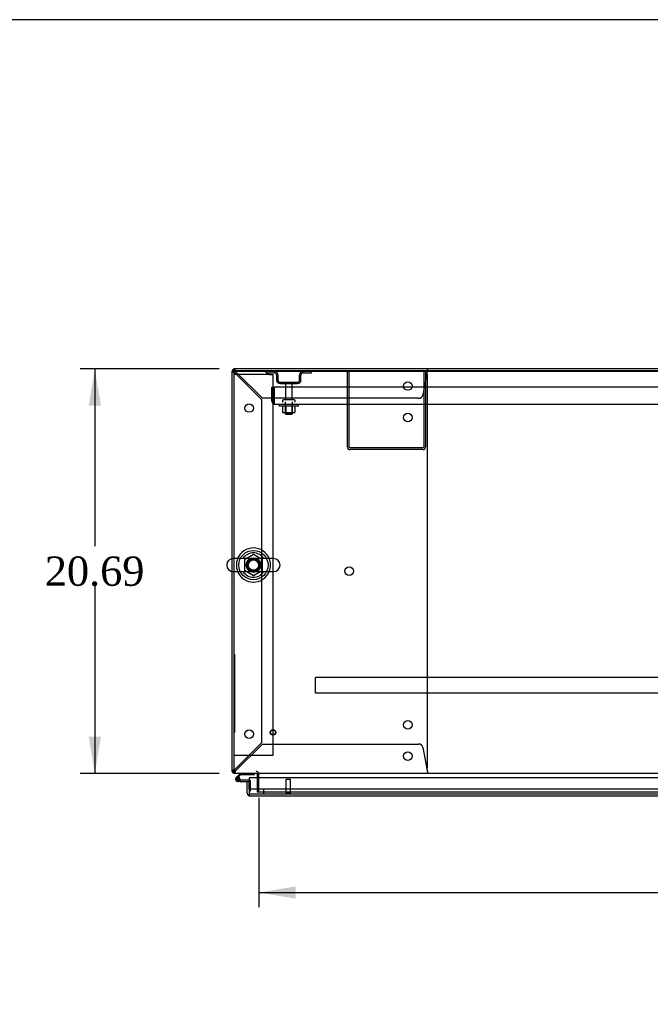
# Model space of a CAD drawing. Header units: inches. Extents: x 1 to 359, y -2 to 239.
# Tile 14 of 22: x 58 to 90, y 189 to 239. Entities that reach past the tile are written whole.
import ezdxf
from ezdxf.enums import TextEntityAlignment as Align
from ezdxf.lldxf.tags import DXFTag

# ---------------------------------------------------------------- set-up
doc = ezdxf.new("R2010")
doc.units = ezdxf.units.IN
doc.header["$MEASUREMENT"] = 0
for name, color, linetype in [('COM42187', 7, 'Continuous'), ('COM43134', 7, 'Continuous'), ('COM50521', 7, 'Continuous'), ('COM50799-4', 7, 'Continuous'), ('COM50800-1', 7, 'Continuous'), ('COM52265-4', 7, 'Continuous'), ('COM54578-68', 7, 'Continuous'), ('COM54837', 7, 'Continuous'), ('COM54928-5', 7, 'Continuous'), ('COM55702-64', 7, 'Continuous'), ('COM71162-12', 7, 'Continuous'), ('Default', 7, 'Continuous'), ('GSK11033', 7, 'Continuous'), ('NTS166105', 7, 'Continuous'), ('NTS166905', 7, 'Continuous'), ('QLB20205', 7, 'Continuous'), ('SCS00680', 7, 'Continuous'), ('STD21878', 7, 'Continuous'), ('STD26094', 7, 'Continuous'), ('WAF25059', 7, 'Continuous'), ('WAF25362', 7, 'Continuous'), ('WAM254785', 7, 'Continuous')]:
    doc.layers.add(name, color=color, linetype=linetype)
doc.styles.add('SEACAD_Times_New_Roman', font='times.ttf')
tags = doc.linetypes.add('HIDDEN2', pattern=[0.1875, 0.125, -0.0625]).pattern_tags.tags
tags[6:7] = [DXFTag(74, 4), DXFTag(75, 0), DXFTag(340, '0'), DXFTag(46, 0.0), DXFTag(50, 0.0), DXFTag(44, 0.0), DXFTag(45, 0.0)]
tags[4:5] = [DXFTag(74, 4), DXFTag(75, 0), DXFTag(340, '0'), DXFTag(46, 0.0), DXFTag(50, 0.0), DXFTag(44, 0.0), DXFTag(45, 0.0)]
doc.dimstyles.new('HAMMOND_(STH_-_300x200)', dxfattribs={"dimtxt": 1.5, "dimasz": 1.875, "dimexe": 0.75, "dimexo": 0.75, "dimgap": 0.375, "dimtad": 0, "dimtih": 1, "dimtoh": 1, "dimzin": 0, "dimdsep": 46, "dimtxsty": 'SEACAD_Times_New_Roman', "dimblk1": '_SE_FILLED', "dimblk2": '_SE_FILLED', "dimsah": 1, "dimcen": 0.75, "dimadec": 0, "dimazin": 0, "dimtfac": 0.8, "dimtofl": 0, "dimtmove": 0, "dimatfit": 3, "dimfxl": 1, "dimtolj": 1, "dimtzin": 0, "dimarcsym": 0})

# ---------------------------------------------------------------- blocks, each defined once
blk = doc.blocks.new('SE')
at = {"layer": 'COM42187', "color": 7, "linetype": 'HIDDEN2'}
for p, q in [((69.28, 220.723), (69.095, 220.723)), ((70.91, 220.723), (69.28, 220.723)), ((70.91, 220.723), (71.095, 220.723)), ((71.095, 220.723), (71.095, 201.223)), ((69.28, 201.223), (69.095, 201.223)), ((70.91, 201.223), (69.28, 201.223)), ((71.095, 201.223), (70.91, 201.223))]:
    blk.add_line(p, q, dxfattribs=at)
at = {"layer": 'COM43134', "color": 7, "linetype": 'HIDDEN2'}
for p, q in [((71.03, 220.068), (71.155, 220.068)), ((71.03, 219.378), (71.03, 220.068)), ((126.905, 220.068), (71.155, 220.068)), ((71.155, 219.378), (71.155, 220.068)), ((71.155, 220.068), (71.155, 219.378)), ((71.155, 219.296), (71.106, 219.229)), ((71.155, 219.378), (71.155, 219.378)), ((71.155, 219.378), (71.155, 219.296)), ((71.155, 219.378), (71.155, 219.229)), ((71.214, 219.193), (71.215, 219.193)), ((126.845, 219.193), (71.215, 219.193)), ((71.215, 219.193), (71.215, 219.193)), ((71.215, 219.193), (71.215, 219.193))]:
    blk.add_line(p, q, dxfattribs=at)
for start, end in [(180, 233.806), (233.806, 269.8792), (269.9411, 270)]:
    blk.add_arc((71.215, 219.378), 0.185, start, end, dxfattribs=at)
blk.add_open_spline([(71.155, 219.229), (71.165, 219.218), (71.175, 219.209), (71.19, 219.2), (71.195, 219.197), (71.205, 219.194), (71.21, 219.193), (71.215, 219.193)], degree=3, knots=[0, 0, 0, 0, 0.5, 0.5, 0.75, 0.75, 1, 1, 1, 1], dxfattribs=at)
at = {"layer": 'COM50521', "color": 7, "linetype": 'HIDDEN2'}
for p, q in [((74.905, 217.023), (74.905, 220.88)), ((75, 217.023), (75, 220.88)), ((78.81, 220.88), (78.81, 217.023)), ((78.905, 220.88), (78.905, 217.023)), ((78.762, 216.975), (75.048, 216.975)), ((78.762, 216.88), (75.048, 216.88))]:
    blk.add_line(p, q, dxfattribs=at)
for centre, radius, start, end in [((75.048, 217.023), 0.143, 180, 270), ((75.048, 217.023), 0.048, 180, 270), ((78.762, 217.023), 0.143, 270, 0), ((78.762, 217.023), 0.048, 270, 0)]:
    blk.add_arc(centre, radius, start, end, dxfattribs=at)
at = {"layer": 'COM50799-4', "color": 7, "linetype": 'Continuous'}
for p, q in [((98.763, 200.095), (69.876, 200.095)), ((69.876, 200.095), (69.876, 199.3)), ((69.781, 199.902), (69.876, 199.902)), ((69.781, 199.3), (69.781, 199.902)), ((69.876, 199.502), (69.876, 199.902)), ((69.876, 199.238), (69.837, 199.187)), ((69.876, 199.3), (69.876, 199.3)), ((69.876, 199.3), (69.876, 199.238)), ((69.876, 199.3), (69.876, 199.187)), ((69.924, 199.157), (69.924, 199.157)), ((69.924, 199.157), (69.924, 199.157)), ((69.924, 199.157), (69.924, 199.157)), ((98.763, 199.157), (69.924, 199.157))]:
    blk.add_line(p, q, dxfattribs=at)
for start, end in [(180, 232.4964), (232.4964, 269.8439), (269.9238, 270)]:
    blk.add_arc((69.924, 199.3), 0.143, start, end, dxfattribs=at)
blk.add_open_spline([(69.876, 199.187), (69.884, 199.177), (69.892, 199.17), (69.904, 199.162), (69.908, 199.161), (69.916, 199.158), (69.92, 199.157), (69.924, 199.157)], degree=3, knots=[0, 0, 0, 0, 0.5, 0.5, 0.75, 0.75, 1, 1, 1, 1], dxfattribs=at)
at = {"layer": 'COM50800-1', "color": 7, "linetype": 'Continuous'}
for p, q in [((128.968, 221.005), (69.095, 221.005)), ((69.095, 221.005), (69.095, 220.91))]:
    blk.add_line(p, q, dxfattribs=at)
at = {"layer": 'COM50800-1', "color": 7, "linetype": 'HIDDEN2'}
blk.add_line((128.968, 220.88), (69.095, 220.88), dxfattribs=at)
at = {"layer": 'COM52265-4', "color": 7, "linetype": 'Continuous'}
for p, q in [((69, 211.298), (69, 220.91)), ((69.095, 220.91), (69, 220.91)), ((69, 200.412), (69, 210.647)), ((69.095, 200.412), (69, 200.412)), ((70.28, 200.269), (70.28, 200.095))]:
    blk.add_line(p, q, dxfattribs=at)
at = {"layer": 'COM52265-4', "color": 7, "linetype": 'HIDDEN2'}
for p, q in [((69, 210.647), (69, 211.298)), ((70.28, 200.095), (70.28, 199.35)), ((70.375, 199.35), (70.28, 199.35))]:
    blk.add_line(p, q, dxfattribs=at)
at = {"layer": 'COM52265-4', "color": 7, "linetype": 'Continuous'}
for centre, radius, start, end in [((69.143, 200.46), 0.143, 199.6129, 250.3871), ((70.232, 200.269), 0.048, 0, 90), ((70.232, 200.269), 0.143, 0, 19.6129)]:
    blk.add_arc(centre, radius, start, end, dxfattribs=at)
at = {"layer": 'COM52265-4', "color": 7, "linetype": 'HIDDEN2'}
for centre, radius, start, end in [((69.143, 200.46), 0.048, 180, 270), ((69.143, 200.46), 0.143, 250.3871, 270), ((70.232, 200.269), 0.143, 19.6129, 90)]:
    blk.add_arc(centre, radius, start, end, dxfattribs=at)
at = {"layer": 'COM54578-68', "color": 7, "linetype": 'Continuous'}
for p, q in [((69.429, 200.317), (69.217, 200.106)), ((69.234, 200.032), (69.234, 200.007)), ((69.281, 200.082), (69.455, 200.255)), ((69.309, 200.082), (69.284, 200.082)), ((69.359, 200.007), (69.359, 200.032)), ((69.413, 200.019), (69.359, 200.019)), ((69.455, 200.255), (70.148, 200.255)), ((70.148, 200.255), (70.148, 200.317)), ((69.284, 199.957), (69.309, 199.957)), ((69.413, 199.902), (69.296, 199.902)), ((69.413, 199.964), (69.399, 199.964)), ((69.876, 199.964), (69.413, 199.964)), ((69.413, 199.964), (69.413, 199.902)), ((69.413, 199.902), (69.781, 199.902))]:
    blk.add_line(p, q, dxfattribs=at)
at = {"layer": 'COM54578-68', "color": 7, "linetype": 'HIDDEN2'}
for p, q in [((69.26, 200.061), (69.281, 200.082)), ((69.359, 200.019), (69.351, 200.019)), ((69.351, 200.014), (69.413, 200.009)), ((69.399, 199.964), (69.296, 199.964)), ((69.913, 199.964), (69.876, 199.964)), ((69.938, 199.415), (69.938, 199.939)), ((69.876, 199.415), (69.938, 199.415))]:
    blk.add_line(p, q, dxfattribs=at)
at = {"layer": 'COM54578-68', "color": 7, "linetype": 'Continuous'}
for centre, radius, start, end in [((69.296, 200.019), 0.117, 132.392, 0), ((69.284, 200.032), 0.05, 90, 180), ((69.284, 200.007), 0.05, 180, 270), ((69.309, 200.032), 0.05, 0, 90), ((69.309, 200.007), 0.05, 270, 0), ((69.296, 200.019), 0.117, 0, 72.9726)]:
    blk.add_arc(centre, radius, start, end, dxfattribs=at)
at = {"layer": 'COM54578-68', "color": 7, "linetype": 'HIDDEN2'}
for centre, radius, start, end in [((69.296, 200.019), 0.117, 72.9726, 132.392), ((69.296, 200.019), 0.055, 131.1959, 0), ((69.296, 200.019), 0.055, 0, 131.1959), ((69.913, 199.939), 0.025, 0, 90)]:
    blk.add_arc(centre, radius, start, end, dxfattribs=at)
at = {"layer": 'COM54837', "color": 7, "linetype": 'HIDDEN2'}
for p, q in [((73.28, 205.182), (73.28, 205.225)), ((124.78, 205.225), (73.28, 205.225)), ((73.28, 204.455), (73.28, 205.182)), ((73.28, 204.412), (73.28, 204.455)), ((124.78, 204.412), (73.28, 204.412))]:
    blk.add_line(p, q, dxfattribs=at)
at = {"layer": 'COM54928-5', "color": 7, "linetype": 'HIDDEN2'}
for p, q in [((69, 220.862), (69.03, 220.862)), ((69.105, 220.862), (69.03, 220.862)), ((69.14, 220.91), (69.143, 220.91)), ((69.143, 220.976), (69.143, 221.005)), ((69.143, 220.9), (69.143, 220.976)), ((69.143, 220.91), (69.143, 220.91)), ((69.143, 220.805), (70.5, 219.448)), ((70.557, 219.505), (69.2, 220.862)), ((78.989, 220.862), (78.769, 219.685)), ((78.999, 200.632), (78.999, 220.69)), ((79, 221.005), (79, 220.976)), ((79, 220.9), (79, 220.976)), ((70.5, 219.448), (70.5, 201.875)), ((78.552, 219.505), (70.557, 219.505)), ((70.5, 201.875), (69.143, 200.518)), ((69.2, 200.46), (70.557, 201.817)), ((70.557, 201.817), (78.552, 201.817)), ((78.769, 201.638), (78.989, 200.46)), ((69.105, 200.46), (69.095, 200.46)), ((69.14, 200.412), (69.143, 200.412)), ((69.143, 200.422), (69.143, 200.347)), ((69.143, 200.412), (69.143, 200.412)), ((69.143, 200.317), (69.143, 200.347)), ((79, 200.422), (79, 200.347)), ((79, 200.347), (79, 200.317))]:
    blk.add_line(p, q, dxfattribs=at)
for centre in [(78, 220.13), (69.875, 219.005), (77.999, 218.52), (74.999, 210.661), (77.999, 202.802), (69.875, 202.317), (78, 201.192)]:
    blk.add_circle(centre, 0.218, dxfattribs=at)
for centre, radius, start, end in [((69.143, 220.862), 0.143, 160.3871, 180), ((69.394, 221.44), 0.683, 237.7709, 248.4452), ((69.143, 220.862), 0.143, 90, 109.6129), ((69.143, 220.862), 0.048, 90, 180), ((69.395, 221.013), 0.327, 207.4542, 219.5439), ((68.565, 220.611), 0.683, 21.5548, 32.2291), ((68.992, 220.61), 0.327, 50.4561, 62.5459), ((78.779, 220.69), 0.22, 0, 26.9345), ((81.586, 220.673), 2.604, 173.3199, 175.8249), ((79.307, 220.793), 0.326, 160.716, 167.6742), ((78.552, 219.725), 0.22, 270, 349.3887), ((78.552, 201.597), 0.22, 10.6113, 90), ((69.394, 199.883), 0.683, 111.5548, 122.2291), ((69.395, 200.309), 0.327, 140.4561, 152.5458), ((78.779, 200.632), 0.22, 333.0655, 0), ((68.565, 200.711), 0.683, 327.7709, 338.4452), ((68.992, 200.713), 0.327, 297.4541, 309.5439), ((81.586, 200.65), 2.604, 184.1751, 186.6801)]:
    blk.add_arc(centre, radius, start, end, dxfattribs=at)
at = {"layer": 'COM54928-5', "color": 7, "linetype": 'Continuous'}
blk.add_arc((69.143, 220.862), 0.143, 109.6129, 160.3871, dxfattribs=at)
at = {"layer": 'COM54928-5', "color": 7, "linetype": 'HIDDEN2'}
blk.add_ellipse((69.143, 220.862), major_axis=(0.048, 0), ratio=0.99836, start_param=1.570796, end_param=3.141593, dxfattribs=at)
at = {"layer": 'COM55702-64', "color": 7, "linetype": 'HIDDEN2'}
for p, q in [((70.742, 220.808), (70.742, 220.88)), ((70.742, 220.808), (71.164, 220.808)), ((71.28, 220.693), (71.28, 220.443)), ((71.352, 220.693), (71.352, 220.443)), ((72.458, 220.443), (72.458, 220.693)), ((72.53, 220.443), (72.53, 220.693)), ((72.645, 220.808), (73.067, 220.808)), ((73.067, 220.808), (73.067, 220.88)), ((71.467, 220.327), (72.342, 220.327)), ((71.467, 220.255), (72.342, 220.255))]:
    blk.add_line(p, q, dxfattribs=at)
for centre, radius, start, end in [((71.164, 220.693), 0.188, 0, 90), ((71.164, 220.693), 0.116, 0, 90), ((72.645, 220.693), 0.188, 90, 180), ((72.645, 220.693), 0.116, 90, 180), ((71.467, 220.443), 0.188, 180, 270), ((71.467, 220.443), 0.115, 180, 270), ((72.342, 220.443), 0.116, 270, 0), ((72.342, 220.443), 0.188, 270, 0)]:
    blk.add_arc(centre, radius, start, end, dxfattribs=at)
at = {"layer": 'COM71162-12', "color": 7, "linetype": 'Continuous'}
for p, q in [((128.968, 220.91), (69.095, 220.91)), ((69.095, 220.91), (69.095, 211.304)), ((69.095, 210.641), (69.095, 200.46)), ((69.095, 200.46), (69.095, 200.317)), ((128.968, 200.317), (69.095, 200.317)), ((70.375, 200.317), (70.375, 200.269)), ((70.375, 200.095), (70.375, 200.269))]:
    blk.add_line(p, q, dxfattribs=at)
at = {"layer": 'COM71162-12', "color": 7, "linetype": 'HIDDEN2'}
for p, q in [((69.095, 211.304), (69.095, 210.641)), ((70.375, 199.35), (70.375, 200.095)), ((127.688, 199.35), (70.375, 199.35))]:
    blk.add_line(p, q, dxfattribs=at)
blk.add_circle((70.095, 210.973), 0.375, dxfattribs=at)
at = {"layer": 'GSK11033', "color": 7, "linetype": 'HIDDEN2'}
for p, q in [((98.763, 199.502), (69.876, 199.502)), ((70.626, 199.252), (70.626, 199.502)), ((98.763, 199.252), (69.876, 199.252))]:
    blk.add_line(p, q, dxfattribs=at)
at = {"layer": 'GSK11033', "color": 7, "linetype": 'Continuous'}
for p, q in [((69.876, 199.502), (69.876, 199.502)), ((69.876, 199.502), (69.876, 199.252)), ((69.876, 199.252), (69.876, 199.252))]:
    blk.add_line(p, q, dxfattribs=at)
at = {"layer": 'NTS166105', "color": 7, "linetype": 'HIDDEN2'}
for p, q in [((71.589, 219.097), (71.589, 218.777)), ((71.589, 218.777), (71.75, 218.777)), ((71.75, 219.097), (71.75, 218.777)), ((71.75, 218.777), (72.059, 218.777)), ((72.059, 219.097), (72.059, 218.777)), ((72.059, 218.777), (72.221, 218.777)), ((72.221, 219.097), (72.221, 218.777))]:
    blk.add_line(p, q, dxfattribs=at)
at = {"layer": 'NTS166905', "color": 7, "linetype": 'HIDDEN2'}
for p, q in [((70.095, 211.508), (69.63, 211.236)), ((69.63, 211.236), (69.63, 210.71)), ((70.56, 211.236), (70.095, 211.508)), ((70.56, 210.71), (70.56, 211.236)), ((69.63, 210.71), (70.099, 210.435)), ((70.099, 210.435), (70.56, 210.71))]:
    blk.add_line(p, q, dxfattribs=at)
blk.add_circle((70.095, 210.973), 0.263, dxfattribs=at)
at = {"layer": 'QLB20205', "color": 7, "linetype": 'HIDDEN2'}
for p, q in [((69.125, 206.412), (69.095, 206.412)), ((69.125, 206.412), (69.125, 206.037)), ((69.125, 206.037), (69.125, 202.787)), ((69.142, 205.243), (69.125, 205.243)), ((69.142, 205.228), (69.125, 205.228)), ((69.14, 205.226), (69.125, 205.226)), ((69.14, 205.117), (69.125, 205.117)), ((69.14, 205.112), (69.125, 205.112)), ((69.125, 205.099), (69.142, 205.099)), ((69.14, 205.025), (69.125, 205.025)), ((69.14, 205.021), (69.125, 205.021)), ((69.14, 205.219), (69.14, 205.226)), ((69.14, 205.117), (69.14, 205.219)), ((69.14, 205.099), (69.14, 205.112)), ((69.14, 205.021), (69.14, 205.025)), ((69.14, 205.012), (69.14, 205.021)), ((69.14, 205.012), (69.125, 205.012)), ((69.14, 205.001), (69.125, 205.001)), ((69.14, 204.982), (69.125, 204.982)), ((69.14, 204.891), (69.125, 204.891)), ((69.14, 204.808), (69.125, 204.808)), ((69.142, 204.808), (69.125, 204.808)), ((69.14, 204.788), (69.125, 204.788)), ((69.14, 204.708), (69.125, 204.708)), ((69.125, 204.674), (69.142, 204.674)), ((69.14, 204.667), (69.125, 204.667)), ((69.14, 204.597), (69.125, 204.597)), ((69.14, 204.593), (69.125, 204.593)), ((69.14, 204.584), (69.125, 204.584)), ((69.14, 204.573), (69.125, 204.573)), ((69.14, 204.554), (69.125, 204.554)), ((69.14, 205.001), (69.14, 205.012)), ((69.14, 204.982), (69.14, 205.001)), ((69.14, 204.913), (69.14, 204.982)), ((69.14, 204.891), (69.14, 204.913)), ((69.14, 204.708), (69.14, 204.788)), ((69.14, 204.674), (69.14, 204.708)), ((69.14, 204.593), (69.14, 204.597)), ((69.14, 204.584), (69.14, 204.593)), ((69.14, 204.573), (69.14, 204.584)), ((69.14, 204.554), (69.14, 204.573)), ((69.14, 204.485), (69.14, 204.554)), ((69.14, 204.463), (69.125, 204.463)), ((69.14, 204.38), (69.125, 204.38)), ((69.142, 204.38), (69.125, 204.38)), ((69.14, 204.36), (69.125, 204.36)), ((69.14, 204.28), (69.125, 204.28)), ((69.125, 204.246), (69.142, 204.246)), ((69.14, 204.239), (69.125, 204.239)), ((69.142, 204.189), (69.125, 204.189)), ((69.14, 204.178), (69.125, 204.178)), ((69.142, 204.174), (69.125, 204.174)), ((69.14, 204.156), (69.125, 204.156)), ((69.14, 204.012), (69.125, 204.012)), ((69.125, 204.01), (69.142, 204.01)), ((69.14, 204.463), (69.14, 204.485)), ((69.14, 204.28), (69.14, 204.36)), ((69.14, 204.246), (69.14, 204.28)), ((69.14, 204.112), (69.14, 204.156)), ((69.14, 204.02), (69.14, 204.112)), ((69.14, 204.012), (69.14, 204.02)), ((69.14, 203.975), (69.125, 203.975)), ((69.14, 203.96), (69.125, 203.96)), ((69.142, 203.907), (69.125, 203.907)), ((69.14, 203.905), (69.125, 203.905)), ((69.14, 203.806), (69.125, 203.806)), ((69.125, 203.803), (69.142, 203.803)), ((69.142, 203.764), (69.125, 203.764)), ((69.142, 203.763), (69.125, 203.763)), ((69.14, 203.737), (69.125, 203.737)), ((69.14, 203.612), (69.125, 203.612)), ((69.125, 203.585), (69.142, 203.585)), ((69.14, 203.96), (69.14, 203.975)), ((69.14, 203.91), (69.14, 203.96)), ((69.14, 203.898), (69.14, 203.905)), ((69.14, 203.813), (69.14, 203.898)), ((69.14, 203.806), (69.14, 203.813)), ((69.14, 203.737), (69.14, 203.764)), ((69.14, 203.612), (69.14, 203.737)), ((69.14, 203.585), (69.14, 203.612)), ((69.125, 202.787), (69.125, 202.412)), ((69.125, 202.412), (69.095, 202.412))]:
    blk.add_line(p, q, dxfattribs=at)
at = {"layer": 'SCS00680', "color": 7, "linetype": 'Continuous'}
for p, q in [((71.131, 211.304), (69.059, 211.304)), ((69.059, 210.641), (71.131, 210.641))]:
    blk.add_line(p, q, dxfattribs=at)
for centre, radius, start, end in [((70.095, 210.973), 0.625, 32.0055, 147.9945), ((69.059, 210.973), 0.331, 90, 270), ((71.131, 210.973), 0.331, 270, 90), ((70.095, 210.973), 0.625, 212.0055, 327.9945)]:
    blk.add_arc(centre, radius, start, end, dxfattribs=at)
blk.add_open_spline([(70.304, 210.639), (70.302, 210.639), (70.299, 210.639), (70.268, 210.635), (70.238, 210.634), (70.178, 210.634), (70.146, 210.634), (70.094, 210.635), (70.075, 210.635), (70.055, 210.634)], degree=3, knots=[0.74722968, 0.74722968, 0.74722968, 0.74722968, 0.75, 0.75, 0.78125, 0.78125, 0.8125, 0.8125, 0.8311073, 0.8311073, 0.8311073, 0.8311073], dxfattribs=at)
at = {"layer": 'STD21878', "color": 7, "linetype": 'HIDDEN2'}
for p, q in [((72.001, 200.002), (71.751, 200.002)), ((71.751, 200.002), (71.751, 199.284)), ((72.001, 199.284), (72.001, 200.002)), ((72.017, 199.284), (71.736, 199.284)), ((71.736, 199.284), (71.736, 199.252)), ((72.017, 199.252), (72.017, 199.284))]:
    blk.add_line(p, q, dxfattribs=at)
for radius in [0.141, 0.125]:
    blk.add_circle((71.095, 202.412), radius, dxfattribs=at)
at = {"layer": 'STD26094', "color": 7, "linetype": 'HIDDEN2'}
for p, q in [((71.74, 220.195), (71.74, 219.418)), ((72.07, 219.418), (72.07, 220.195)), ((71.58, 219.388), (71.58, 219.348)), ((72.2, 219.418), (71.61, 219.418)), ((71.717, 219.318), (71.717, 218.731)), ((72.092, 218.731), (72.092, 219.318)), ((72.23, 219.348), (72.23, 219.388)), ((72.092, 218.731), (71.717, 218.731)), ((71.717, 218.731), (71.755, 218.693)), ((71.755, 218.693), (72.055, 218.693)), ((72.055, 218.693), (72.092, 218.731))]:
    blk.add_line(p, q, dxfattribs=at)
for centre, radius, start, end in [((71.8, 220.195), 0.06, 90, 180), ((72.01, 220.195), 0.06, 0, 90), ((71.61, 219.388), 0.03, 90, 180), ((71.61, 219.348), 0.03, 180, 270), ((72.2, 219.388), 0.03, 0, 90), ((72.2, 219.348), 0.03, 270, 0)]:
    blk.add_arc(centre, radius, start, end, dxfattribs=at)
at = {"layer": 'WAF25059', "color": 7, "linetype": 'HIDDEN2'}
for p, q in [((71.405, 219.193), (71.405, 219.097)), ((72.405, 219.097), (72.405, 219.193)), ((72.405, 219.097), (71.405, 219.097))]:
    blk.add_line(p, q, dxfattribs=at)
at = {"layer": 'WAF25362', "color": 7, "linetype": 'Continuous'}
for start, end in [(22.2452, 157.7548), (202.2452, 337.7548)]:
    blk.add_arc((70.095, 210.973), 0.875, start, end, dxfattribs=at)
at = {"layer": 'WAF25362', "color": 7, "linetype": 'HIDDEN2'}
for radius, start, end in [(0.875, 157.7548, 202.2452), (0.344, 95.485, 0), (0.344, 0, 86.767), (0.875, 0, 22.2452), (0.875, 337.7548, 0)]:
    blk.add_arc((70.095, 210.973), radius, start, end, dxfattribs=at)
at = {"layer": 'WAM254785', "color": 7, "linetype": 'HIDDEN2'}
for radius in [0.75, 0.312]:
    blk.add_circle((70.095, 210.973), radius, dxfattribs=at)
blk = doc.blocks.new('DMBLK3132')
at = {"layer": 'Default', "linetype": 'Continuous'}
for points in [[(61.665, 219.13), (62.29, 219.13), (61.977, 221.005)], [(61.665, 202.192), (61.977, 200.317), (62.29, 202.192)]]:
    blk.add_hatch(color=7, dxfattribs=at).paths.add_polyline_path(points)
at = {"layer": 'Default', "color": 7, "linetype": 'Continuous'}
for p, q in [((68.345, 221.005), (61.227, 221.005)), ((61.977, 221.005), (61.977, 211.936)), ((61.977, 209.911), (61.977, 200.317)), ((68.345, 200.317), (61.227, 200.317))]:
    blk.add_line(p, q, dxfattribs=at)
at = {"layer": 'Default', "color": 7, "linetype": 'Continuous', "style": 'SEACAD_Times_New_Roman'}
blk.add_text('20.69', height=1.5, dxfattribs=at).set_placement((59.418, 211.411), align=Align.TOP_LEFT)
blk = doc.blocks.new('_SE_FILLED')
at = {"color": 0}
blk.add_line((0, 0), (-1, 0), dxfattribs=at)
blk.add_solid([(0, 0), (-1, -0.1665), (-1, 0.1665), (0, 0)], dxfattribs=at)
blk = doc.blocks.new('DMBLK3140')
at = {"layer": 'Default', "linetype": 'Continuous'}
for points in [[(72.25, 193.907), (72.25, 194.532), (70.375, 194.219)], [(125.813, 193.907), (127.688, 194.219), (125.813, 194.532)]]:
    blk.add_hatch(color=7, dxfattribs=at).paths.add_polyline_path(points)
at = {"layer": 'Default', "color": 7, "linetype": 'Continuous'}
for p, q in [((70.375, 199.06), (70.375, 193.469)), ((127.688, 199.06), (127.688, 193.469)), ((70.375, 194.219), (93.637, 194.219)), ((104.426, 194.219), (127.688, 194.219))]:
    blk.add_line(p, q, dxfattribs=at)
at = {"layer": 'Default', "color": 7, "linetype": 'Continuous', "style": 'SEACAD_Times_New_Roman'}
for s, p in [('57.31', (96.472, 194.969)), ('DOOR ', (95.601, 192.719)), ('OPENING', (94.162, 190.469))]:
    blk.add_text(s, height=1.5, dxfattribs=at).set_placement(p, align=Align.TOP_LEFT)
blk = doc.blocks.new('BORDER')
at = {"layer": 'Default', "color": 7, "linetype": 'Continuous'}
blk.add_line((0, 27.86), (-41.86, 27.86), dxfattribs=at)

msp = doc.modelspace()

# ---------------------------------------------------------------- block references
at = {"layer": 'Default', "color": 7, "xscale": 8.55, "yscale": 8.55, "zscale": 8.55}
msp.add_blockref('BORDER', (359.223, 0.67), dxfattribs=at)
at = {"layer": 'Default'}
msp.add_blockref('SE', (0, 0), dxfattribs=at)

# ---------------------------------------------------------------- dimensions: what is measured, and where the dimension line sits
at = {"layer": 'Default', "color": 7, "linetype": 'Continuous'}
for base, p1, p2, angle, text, picture, middle in [((61.977, 221.005), (69.095, 221.005), (69.095, 200.317), 270, '\\A1;<>', 'DMBLK3132', (61.977, 210.661)), ((70.375, 194.219), (70.375, 199.81), (127.688, 199.81), 0, '\\A1;<>\\PDOOR \\XOPENING', 'DMBLK3140', (99.031, 194.219))]:
    dim = msp.add_linear_dim(base=base, p1=p1, p2=p2, angle=angle, text=text, dimstyle='HAMMOND_(STH_-_300x200)', dxfattribs=at)
    dim.commit()
    dim.dimension.update_dxf_attribs({"geometry": picture, "text_midpoint": middle, "dimtype": 161})

doc.saveas('drawing.dxf')
